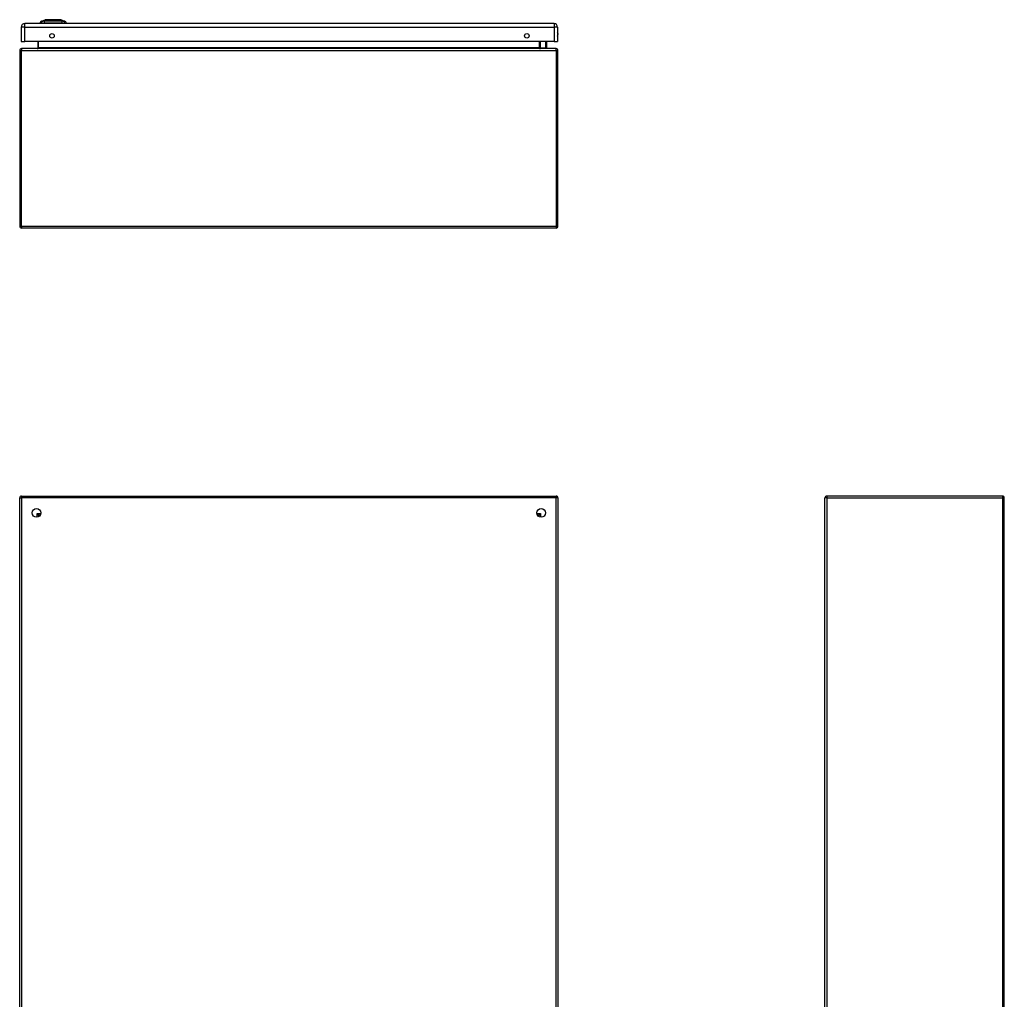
# Model space of a CAD drawing. Header units: inches. Extents: x 15 to 159, y 13 to 98.
# Tile 4 of 10: x 15 to 59, y 55 to 98. Entities that reach past the tile are written whole.
import ezdxf

# ---------------------------------------------------------------- set-up
doc = ezdxf.new("R2010")
doc.units = ezdxf.units.IN
doc.header["$MEASUREMENT"] = 0
doc.layers.add('Visible Edges(ANSI)', color=7, linetype='Continuous', lineweight=25)
doc.layers.add('Visible Tangent Edges(ANSI)', color=7, linetype='Continuous', lineweight=25)

msp = doc.modelspace()

# ---------------------------------------------------------------- linework, layer by layer
at = {"layer": 'Visible Edges(ANSI)'}
for p, q in [((15.008, 97.92), (15.008, 97.281)), ((38.765, 98.081), (15.169, 98.081)), ((15.909, 98.097), (15.841, 98.097)), ((15.909, 98.097), (16.02, 98.097)), ((15.915, 98.189), (16.075, 98.251)), ((16.843, 98.097), (16.02, 98.097)), ((16.788, 98.251), (16.948, 98.189)), ((16.843, 98.097), (16.954, 98.097)), ((17.022, 98.097), (16.954, 98.097)), ((38.926, 97.92), (38.926, 97.281)), ((15.008, 97.281), (15.169, 97.281)), ((38.765, 97.281), (15.169, 97.281)), ((15.755, 97.281), (15.755, 96.993)), ((38.129, 96.993), (38.129, 97.281)), ((38.174, 96.997), (38.135, 97.037)), ((38.416, 97.281), (38.424, 97.239)), ((38.424, 97.235), (38.424, 97.011)), ((38.765, 97.281), (38.926, 97.281)), ((14.942, 96.878), (14.942, 89.046)), ((38.858, 96.962), (15.026, 96.962)), ((38.188, 96.992), (38.405, 96.992)), ((38.942, 89.046), (38.942, 96.878)), ((38.858, 88.962), (15.026, 88.962)), ((14.942, 35.091), (14.942, 76.923)), ((15.026, 77.007), (38.858, 77.007)), ((38.942, 76.923), (38.942, 35.091)), ((50.842, 35.091), (50.842, 76.923)), ((58.758, 77.007), (50.926, 77.007)), ((58.842, 35.091), (58.842, 76.923)), ((15.808, 76.11), (15.808, 76.101)), ((15.849, 76.141), (15.839, 76.141)), ((38.045, 76.141), (38.036, 76.141)), ((38.076, 76.11), (38.076, 76.101))]:
    msp.add_line(p, q, dxfattribs=at)
at = {"layer": 'Visible Edges(ANSI)', "flags": 128}
msp.add_lwpolyline([(16.787, 98.252), (16.786, 98.252), (16.785, 98.252), (16.783, 98.252), (16.78, 98.252), (16.776, 98.252), (16.771, 98.252), (16.766, 98.252), (16.76, 98.252), (16.753, 98.252), (16.745, 98.252), (16.736, 98.252), (16.727, 98.252), (16.717, 98.252), (16.706, 98.252), (16.695, 98.252), (16.683, 98.252), (16.67, 98.252), (16.657, 98.252), (16.643, 98.252), (16.629, 98.252), (16.614, 98.252), (16.599, 98.252), (16.584, 98.252), (16.568, 98.252), (16.551, 98.252), (16.535, 98.252), (16.518, 98.252), (16.501, 98.252), (16.484, 98.252), (16.466, 98.252), (16.449, 98.252), (16.431, 98.252), (16.414, 98.252), (16.396, 98.252), (16.379, 98.252), (16.362, 98.252), (16.345, 98.252), (16.328, 98.252), (16.312, 98.252), (16.295, 98.252), (16.279, 98.252), (16.264, 98.252), (16.248, 98.252), (16.234, 98.252), (16.219, 98.252), (16.206, 98.252), (16.193, 98.252), (16.18, 98.252), (16.168, 98.252), (16.157, 98.252), (16.146, 98.252), (16.136, 98.252), (16.127, 98.252), (16.118, 98.252), (16.11, 98.252), (16.103, 98.252), (16.097, 98.252), (16.092, 98.252), (16.087, 98.252), (16.083, 98.252), (16.08, 98.252), (16.078, 98.252), (16.077, 98.252), (16.076, 98.252)], dxfattribs=at)
at = {"layer": 'Visible Edges(ANSI)'}
for centre, radius in [((16.383, 97.531), 0.102), ((37.551, 97.531), 0.102), ((15.692, 76.257), 0.195), ((38.192, 76.257), 0.195)]:
    msp.add_circle(centre, radius, dxfattribs=at)
for centre, radius, start, end in [((15.169, 97.92), 0.161, 90, 180), ((15.958, 98.079), 0.118, 111.2505, 171.3991), ((15.9, 98.105), 0.0394, 191.537, 216.8699), ((16.076, 98.247), 0.00492, 90.2088, 111.2505), ((16.787, 98.247), 0.00492, 68.7495, 89.7912), ((16.905, 98.079), 0.118, 8.6009, 68.7495), ((16.963, 98.105), 0.0394, 323.1301, 348.463), ((38.765, 97.92), 0.161, 0, 90), ((38.758, 97.604), 0.188, 333.6372, 26.3628), ((38.149, 97.051), 0.0197, 180, 225), ((38.405, 97.235), 0.0197, 0, 10.9409), ((15.026, 96.878), 0.084, 90, 180), ((15.724, 96.993), 0.031, 270, 0), ((38.16, 96.993), 0.031, 180, 270), ((38.188, 97.011), 0.0197, 225, 270), ((38.405, 97.011), 0.0197, 270, 0), ((38.858, 96.878), 0.084, 0, 90), ((15.026, 89.046), 0.084, 180, 270), ((38.858, 89.046), 0.084, 270, 0), ((15.026, 76.923), 0.084, 90, 180), ((38.858, 76.923), 0.084, 0, 90), ((50.926, 76.923), 0.084, 90, 180), ((58.758, 76.923), 0.084, 0, 90), ((15.839, 76.11), 0.031, 90, 180), ((38.045, 76.11), 0.031, 0, 90)]:
    msp.add_arc(centre, radius, start, end, dxfattribs=at)
at = {"layer": 'Visible Tangent Edges(ANSI)'}
for p, q in [((15.169, 97.92), (15.008, 97.92)), ((15.169, 97.92), (15.169, 98.081)), ((15.169, 97.92), (38.765, 97.92)), ((15.169, 97.281), (15.169, 97.92)), ((15.915, 98.189), (16.075, 98.251)), ((38.765, 98.081), (38.765, 97.92)), ((38.926, 97.92), (38.765, 97.92)), ((38.765, 97.92), (38.765, 97.281)), ((15.786, 96.993), (15.786, 97.281)), ((38.098, 97.281), (38.098, 96.993)), ((38.149, 97.281), (38.149, 97.033)), ((38.149, 97.033), (38.188, 96.992)), ((38.405, 97.225), (38.394, 97.281)), ((38.405, 96.992), (38.405, 97.225)), ((14.942, 96.878), (15.026, 96.878)), ((15.026, 96.962), (15.026, 96.878)), ((15.026, 96.878), (38.858, 96.878)), ((15.026, 89.046), (15.026, 96.878)), ((15.786, 96.993), (15.755, 96.993)), ((38.098, 96.993), (15.786, 96.993)), ((38.098, 96.993), (38.129, 96.993)), ((38.858, 96.878), (38.858, 96.962)), ((38.858, 96.878), (38.942, 96.878)), ((38.858, 96.878), (38.858, 89.046)), ((14.942, 89.046), (15.026, 89.046)), ((15.026, 89.046), (15.026, 88.962)), ((15.026, 89.046), (38.858, 89.046)), ((38.858, 89.046), (38.858, 88.962)), ((38.858, 89.046), (38.942, 89.046)), ((14.942, 76.923), (15.026, 76.923)), ((15.026, 77.007), (15.026, 76.923)), ((38.858, 76.923), (15.026, 76.923)), ((15.026, 76.923), (15.026, 35.091)), ((38.858, 77.007), (38.858, 76.923)), ((38.942, 76.923), (38.858, 76.923)), ((38.858, 35.091), (38.858, 76.923)), ((50.926, 76.923), (50.842, 76.923)), ((50.926, 77.007), (50.926, 76.923)), ((50.926, 76.923), (58.758, 76.923)), ((50.926, 76.923), (50.926, 35.091)), ((58.758, 77.007), (58.758, 76.923)), ((58.758, 76.923), (58.758, 35.091)), ((58.842, 76.923), (58.758, 76.923)), ((15.724, 76.225), (15.839, 76.141)), ((15.808, 76.11), (15.724, 76.225)), ((15.724, 76.225), (15.884, 76.225)), ((15.724, 76.065), (15.724, 76.225)), ((38, 76.225), (38.16, 76.225)), ((38.045, 76.141), (38.16, 76.225)), ((38.16, 76.225), (38.076, 76.11)), ((38.16, 76.225), (38.16, 76.065))]:
    msp.add_line(p, q, dxfattribs=at)
at = {"layer": 'Visible Tangent Edges(ANSI)', "flags": 128}
for points in [[(15.992, 98.191), (15.983, 98.191), (15.978, 98.191), (15.972, 98.19), (15.967, 98.19), (15.962, 98.19), (15.958, 98.19), (15.953, 98.19), (15.949, 98.19), (15.945, 98.19), (15.941, 98.19), (15.938, 98.19), (15.934, 98.19), (15.931, 98.19), (15.928, 98.19), (15.926, 98.19), (15.924, 98.19), (15.922, 98.189), (15.92, 98.189), (15.918, 98.189), (15.917, 98.189), (15.916, 98.189), (15.915, 98.189), (15.915, 98.189), (15.915, 98.189)], [(16.013, 98.191), (16.012, 98.191), (16.011, 98.191), (16.01, 98.191), (16.009, 98.191), (16.008, 98.191), (16.007, 98.191), (16.006, 98.191), (16.005, 98.191), (16.004, 98.191), (16.003, 98.191), (16.002, 98.191), (16.001, 98.191), (16, 98.191), (15.999, 98.191), (15.998, 98.191), (15.997, 98.191), (15.997, 98.191), (15.996, 98.191), (15.995, 98.191), (15.994, 98.191), (15.994, 98.191), (15.993, 98.191), (15.992, 98.191), (15.992, 98.191)], [(16.043, 98.191), (16.042, 98.191), (16.04, 98.191), (16.039, 98.191), (16.037, 98.191), (16.036, 98.191), (16.035, 98.191), (16.033, 98.191), (16.032, 98.191), (16.031, 98.191), (16.029, 98.191), (16.028, 98.191), (16.027, 98.191), (16.026, 98.191), (16.024, 98.191), (16.023, 98.191), (16.022, 98.191), (16.021, 98.191), (16.02, 98.191), (16.018, 98.191), (16.017, 98.191), (16.016, 98.191), (16.015, 98.191), (16.014, 98.191), (16.013, 98.191)], [(16.82, 98.191), (16.787, 98.191), (16.755, 98.19), (16.724, 98.19), (16.692, 98.19), (16.661, 98.19), (16.628, 98.19), (16.596, 98.19), (16.563, 98.19), (16.531, 98.189), (16.498, 98.189), (16.465, 98.189), (16.432, 98.189), (16.399, 98.189), (16.366, 98.189), (16.333, 98.189), (16.3, 98.19), (16.267, 98.19), (16.235, 98.19), (16.203, 98.19), (16.171, 98.19), (16.139, 98.19), (16.108, 98.19), (16.076, 98.191), (16.043, 98.191)], [(16.075, 98.251), (16.075, 98.251), (16.075, 98.251), (16.076, 98.251), (16.077, 98.251), (16.078, 98.251), (16.08, 98.251), (16.082, 98.251), (16.084, 98.251), (16.087, 98.251), (16.089, 98.251), (16.093, 98.251), (16.096, 98.251), (16.099, 98.251), (16.103, 98.251), (16.108, 98.251), (16.112, 98.251), (16.117, 98.252), (16.122, 98.252), (16.127, 98.252), (16.133, 98.252), (16.138, 98.252), (16.144, 98.252), (16.15, 98.252), (16.157, 98.252)], [(16.157, 98.252), (16.159, 98.252), (16.16, 98.252), (16.162, 98.252), (16.164, 98.252), (16.166, 98.252), (16.168, 98.252), (16.17, 98.252), (16.172, 98.252), (16.174, 98.252), (16.175, 98.252), (16.177, 98.252), (16.179, 98.252), (16.181, 98.252), (16.183, 98.252), (16.185, 98.252), (16.187, 98.252), (16.189, 98.252), (16.191, 98.252), (16.193, 98.252), (16.196, 98.252), (16.198, 98.252), (16.2, 98.252), (16.202, 98.252), (16.204, 98.252)], [(16.204, 98.252), (16.22, 98.252), (16.237, 98.252), (16.255, 98.252), (16.273, 98.251), (16.291, 98.251), (16.311, 98.251), (16.33, 98.251), (16.35, 98.251), (16.37, 98.251), (16.39, 98.251), (16.411, 98.251), (16.432, 98.251), (16.452, 98.251), (16.473, 98.251), (16.493, 98.251), (16.513, 98.251), (16.533, 98.251), (16.553, 98.251), (16.572, 98.251), (16.591, 98.251), (16.609, 98.252), (16.626, 98.252), (16.643, 98.252), (16.659, 98.252)], [(16.659, 98.252), (16.661, 98.252), (16.663, 98.252), (16.665, 98.252), (16.667, 98.252), (16.67, 98.252), (16.672, 98.252), (16.674, 98.252), (16.676, 98.252), (16.678, 98.252), (16.68, 98.252), (16.682, 98.252), (16.684, 98.252), (16.686, 98.252), (16.688, 98.252), (16.689, 98.252), (16.691, 98.252), (16.693, 98.252), (16.695, 98.252), (16.697, 98.252), (16.699, 98.252), (16.701, 98.252), (16.703, 98.252), (16.704, 98.252), (16.706, 98.252)], [(16.706, 98.252), (16.713, 98.252), (16.719, 98.252), (16.725, 98.252), (16.73, 98.252), (16.736, 98.252), (16.741, 98.252), (16.746, 98.252), (16.751, 98.251), (16.755, 98.251), (16.76, 98.251), (16.764, 98.251), (16.767, 98.251), (16.771, 98.251), (16.774, 98.251), (16.776, 98.251), (16.779, 98.251), (16.781, 98.251), (16.783, 98.251), (16.785, 98.251), (16.786, 98.251), (16.787, 98.251), (16.788, 98.251), (16.788, 98.251), (16.788, 98.251)], [(16.871, 98.191), (16.87, 98.191), (16.869, 98.191), (16.867, 98.191), (16.866, 98.191), (16.864, 98.191), (16.862, 98.191), (16.86, 98.191), (16.858, 98.191), (16.857, 98.191), (16.854, 98.191), (16.852, 98.191), (16.85, 98.191), (16.848, 98.191), (16.846, 98.191), (16.843, 98.191), (16.841, 98.191), (16.839, 98.191), (16.836, 98.191), (16.834, 98.191), (16.831, 98.191), (16.828, 98.191), (16.826, 98.191), (16.823, 98.191), (16.82, 98.191)], [(16.948, 98.189), (16.948, 98.189), (16.948, 98.189), (16.947, 98.189), (16.946, 98.189), (16.945, 98.189), (16.943, 98.189), (16.941, 98.189), (16.939, 98.19), (16.937, 98.19), (16.935, 98.19), (16.932, 98.19), (16.929, 98.19), (16.925, 98.19), (16.922, 98.19), (16.918, 98.19), (16.914, 98.19), (16.91, 98.19), (16.905, 98.19), (16.901, 98.19), (16.896, 98.19), (16.891, 98.19), (16.885, 98.191), (16.88, 98.191), (16.871, 98.191)]]:
    msp.add_lwpolyline(points, dxfattribs=at)
at = {"layer": 'Visible Tangent Edges(ANSI)'}
msp.add_arc((16.076, 98.247), 0.00492, 90.2088, 111.2505, dxfattribs=at)
for centre, major_axis, ratio, start_param, end_param in [((16.019, 98.077), (0.016, 0.117), 0.948273, 0.391156, 1.528426), ((16.057, 98.077), (-0.005, 0.118), 0.314585, 0.249322, 1.386592), ((16.806, 98.077), (0.005, 0.118), 0.314585, 4.896593, 6.033863), ((16.844, 98.077), (-0.016, 0.117), 0.948273, 4.754759, 5.892029), ((38.149, 97.051), (-0.0197, 0), 0.91745, 0, 1.570796), ((38.149, 97.051), (-0.0139, -0.0139), 0.852462, 0, 0.864875), ((38.405, 97.235), (0.0193, 0.0037), 0.526442, 4.610972, 6.283185), ((38.405, 97.235), (0.0197, 0), 0.533433, 4.712389, 6.283185), ((15.724, 96.993), (0.062, 0), 0.5, 4.712389, 6.283185), ((38.16, 96.993), (-0.062, 0), 0.5, 0, 1.570796)]:
    msp.add_ellipse(centre, major_axis=major_axis, ratio=ratio, start_param=start_param, end_param=end_param, dxfattribs=at)

doc.saveas('drawing.dxf')
